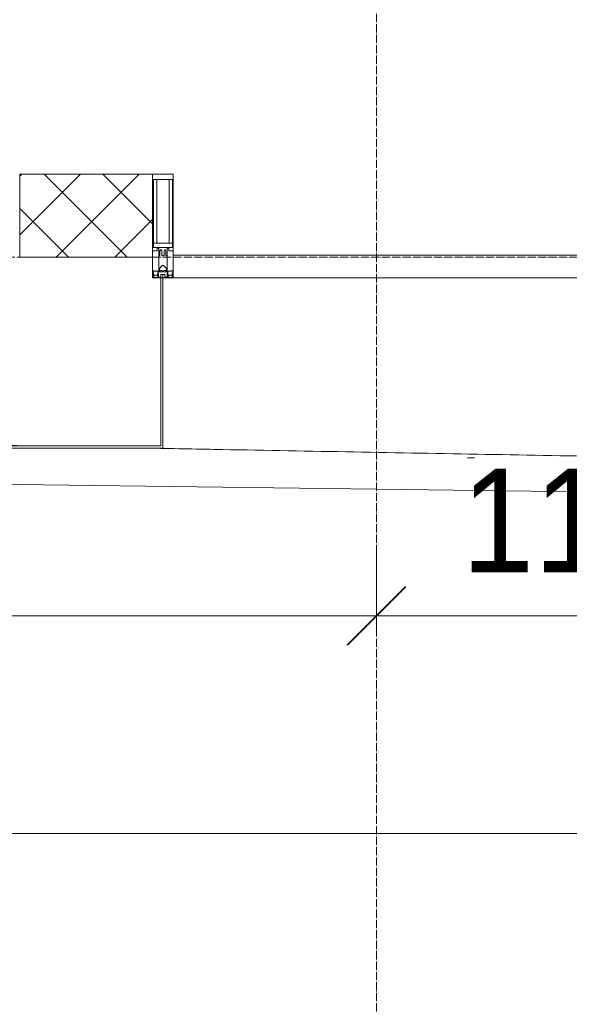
# Model space of a CAD drawing. Header units: millimetres. Extents: x 5617 to 183965, y 7718 to 172958.
# Tile 28 of 120: x 52365 to 53689, y 13599 to 15972. Entities that reach past the tile are written whole.
import ezdxf

# ---------------------------------------------------------------- set-up
doc = ezdxf.new("R2010")
doc.units = ezdxf.units.MM
doc.linetypes.add('ADSK_Линия сетки', pattern=[25, 20, -2.5, 0, -2.5])
doc.linetypes.add('Линия сетки', pattern=[25, 20, -2.5, 0, -2.5])
for name, color, linetype, lineweight in [('Импосты витража', 7, 'Continuous', 18), ('Колонны', 7, 'Continuous', 18), ('Оси', 7, 'Continuous', 9), ('Панели витража', 7, 'Continuous', 18), ('Размеры', 7, 'Continuous', 9), ('Размеры-100', 7, 'Continuous', 9), ('Стены разрез', 7, 'Continuous', 40), ('Форма', 7, 'Continuous', 18), ('Формообразующий элемент-перекрытие', 7, 'Continuous', 18), ('Элементы узлов', 7, 'Continuous', 18)]:
    doc.layers.add(name, color=color, linetype=linetype, lineweight=lineweight)
doc.styles.add('Arial', font='arial.ttf', dxfattribs={"width": 0.9, "height": 250})
doc.dimstyles.new('Основной_2_5_мм', dxfattribs={"dimscale": 304.8, "dimtxt": 255.06485, "dimasz": 0.463911, "dimexe": 0.492126, "dimexo": 0.492126, "dimgap": 0.098425, "dimtad": 1, "dimdec": 0, "dimdsep": 46, "dimtxsty": 'Arial', "dimblk1": 'OBLIQUE', "dimblk2": 'OBLIQUE', "dimsah": 1, "dimcen": 0.09, "dimdle": 0.492126, "dimazin": 2, "dimtfac": 1, "dimtdec": 4, "dimtix": 1, "dimtmove": 0, "dimatfit": 3, "dimfxl": 1, "dimtvp": 1, "dimtolj": 1, "dimtzin": 0, "dimlwd": 20, "dimlwe": 20, "dimarcsym": 2})

# ---------------------------------------------------------------- blocks, each defined once
blk = doc.blocks.new('System Panel - A_PAN_Glass-7506762-МКСС_К4_L05_18_600_')
at = {"layer": 'Панели витража', "color": 254, "lineweight": 5, "true_color": 0xcccccc}
for p, q in [((656.25, 55), (-656.25, 55)), ((-656.25, 55), (-656.25, 0)), ((656.25, 0), (656.25, 55)), ((-656.25, 0), (656.25, 0))]:
    blk.add_line(p, q, dxfattribs=at)
blk = doc.blocks.new('Rectangular Mullion - 50Wx250H-2623690-МКСС_К4_L05_18_600_')
at = {"layer": 'Элементы узлов', "color": 254, "lineweight": 5, "true_color": 0xcccccc}
for p, q in [((-25, 65.2), (-25, 250)), ((-25, 250), (0, 250)), ((25, 250), (0, 250)), ((25, 65.2), (25, 250)), ((-23, 237.3), (0, 237.3)), ((-23, 237.3), (-23, 73.6)), ((-14.9, 84), (-14.9, 237.3)), ((23, 237.3), (0, 237.3)), ((14.9, 84), (14.9, 237.3)), ((23, 237.3), (23, 73.6)), ((0, 84), (-23, 84)), ((-0.5, 73.6), (-23, 73.6)), ((-14, 71.3), (-14, 65.2)), ((-10, 71.3), (-14, 71.3)), ((-10, 53), (-10, 71.3)), ((0, 84), (23, 84)), ((0.5, 73.6), (23, 73.6)), ((10, 71.3), (14, 71.3)), ((10, 53), (10, 71.3)), ((14, 71.3), (14, 65.2)), ((-14, 65.2), (-25, 65.2)), ((-8.7, 53), (-10, 53)), ((-10, 53), (-10, 17)), ((-8.7, 53), (-7, 54.7)), ((-7, 65.2), (-5.9, 67.3)), ((-7, 65.2), (-7, 54.7)), ((-4.1, 67.3), (-5.9, 67.3)), ((-4.1, 67.3), (-2.9, 65.1)), ((-2.9, 65.1), (-2.9, 54.6)), ((-1.3, 53), (-2.9, 54.6)), ((0, 53), (-1.3, 53)), ((0, 53), (1.3, 53)), ((1.3, 53), (2.9, 54.6)), ((4.1, 67.3), (2.9, 65.1)), ((2.9, 65.1), (2.9, 54.6)), ((4.1, 67.3), (5.9, 67.3)), ((7, 65.2), (5.9, 67.3)), ((7, 65.2), (7, 54.7)), ((8.7, 53), (7, 54.7)), ((8.7, 53), (10, 53)), ((10, 53), (10, 17)), ((14, 65.2), (25, 65.2)), ((-8.5, 23), (-1.5, 30)), ((-1.5, 30), (0, 30)), ((1.5, 30), (0, 30)), ((8.5, 23), (1.5, 30)), ((-23.8, 14.6), (-25, 14.2)), ((-25, 0), (-25, 14.2)), ((-22.3, 17), (-23.8, 17)), ((-23.8, 17), (-23.8, 14.6)), ((-22.5, 10.6), (-23.8, 14.6)), ((-22.5, 10.6), (-23.7, 9.9)), ((-23.7, 1.3), (-23.7, 9.9)), ((-23.7, 1.3), (-11.8, 1.3)), ((-23.2, 10.2), (-22.5, 8)), ((-22.5, 8), (-22.5, 4.5)), ((-21.3, 4.5), (-22.5, 4.5)), ((-22.3, 17), (-22.3, 16)), ((-22.3, 16), (-21.3, 16)), ((-19, 17.6), (-21.3, 16)), ((-21.3, 4.5), (-21.3, 6.5)), ((-21.3, 6.5), (-14.2, 6.5)), ((-18.4, 16.6), (-19, 17.6)), ((-7.4, 16.6), (-18.4, 16.6)), ((-14.2, 6.5), (-14.2, 4.5)), ((-13.2, 4.5), (-14.2, 4.5)), ((-13.2, 4.5), (-12.2, 7.2)), ((-12.7, 7.6), (-11.3, 11.4)), ((-12.7, 7.6), (-11.8, 6.9)), ((-12.2, 9), (-12.2, 14.8)), ((-12.2, 14.8), (0, 14.8)), ((-11.8, 1.3), (-11.8, 6.9)), ((-10.5, 11.2), (-11.3, 11.4)), ((-10.5, 1.5), (-10.5, 11.2)), ((-4.8, 1.5), (-10.5, 1.5)), ((-10, 17), (-7.5, 17)), ((-8.5, 18.5), (-8.5, 23)), ((-7.5, 18.5), (-8.5, 18.5)), ((-7.5, 17), (-7.5, 18.5)), ((-7.4, 18), (-7.4, 16.6)), ((-2.6, 18), (-7.4, 18)), ((0, 8), (-4.8, 8)), ((-4.8, 1.5), (-4.8, 8)), ((-2.6, 18), (-2.6, 16.8)), ((-2.6, 16.8), (0, 16.8)), ((2.6, 16.8), (0, 16.8)), ((0, 14.8), (0, 16.8)), ((0, 14.8), (0, 16.8)), ((12.2, 14.8), (0, 14.8)), ((0, 0), (0, 8)), ((0, 8), (4.8, 8)), ((0, 0), (0, 8)), ((2.6, 18), (2.6, 16.8)), ((2.6, 18), (7.4, 18)), ((4.8, 1.5), (4.8, 8)), ((4.8, 1.5), (10.5, 1.5)), ((7.4, 18), (7.4, 16.6)), ((7.4, 16.6), (18.4, 16.6)), ((7.5, 18.5), (8.5, 18.5)), ((7.5, 17), (7.5, 18.5)), ((10, 17), (7.5, 17)), ((8.5, 18.5), (8.5, 23)), ((10.5, 11.2), (11.3, 11.4)), ((10.5, 1.5), (10.5, 11.2)), ((12.7, 7.6), (11.3, 11.4)), ((12.7, 7.6), (11.8, 6.9)), ((11.8, 1.3), (11.8, 6.9)), ((23.7, 1.3), (11.8, 1.3)), ((12.2, 9), (12.2, 14.8)), ((13.2, 4.5), (12.2, 7.2)), ((13.2, 4.5), (14.2, 4.5)), ((21.3, 6.5), (14.2, 6.5)), ((14.2, 6.5), (14.2, 4.5)), ((18.4, 16.6), (19, 17.6)), ((19, 17.6), (21.3, 16)), ((22.3, 16), (21.3, 16)), ((21.3, 4.5), (21.3, 6.5)), ((21.3, 4.5), (22.5, 4.5)), ((22.3, 17), (22.3, 16)), ((22.3, 17), (23.8, 17)), ((22.5, 10.6), (23.8, 14.6)), ((22.5, 10.6), (23.7, 9.9)), ((23.2, 10.2), (22.5, 8)), ((22.5, 8), (22.5, 4.5)), ((23.7, 1.3), (23.7, 9.9)), ((23.8, 17), (23.8, 14.6)), ((23.8, 14.6), (25, 14.2)), ((25, 0), (25, 14.2)), ((-25, 0), (0, 0)), ((25, 0), (0, 0))]:
    blk.add_line(p, q, dxfattribs=at)
for centre, start, end in [((-0.5, 73.1), 360, 90), ((0.5, 73.1), 90, 180)]:
    blk.add_arc(centre, 0.5, start, end, dxfattribs=at)
blk = doc.blocks.new('Rectangular Mullion - R_StandardFrame_50Wx250H-7506756-МКСС_К4_L05_18_600_')
at = {"layer": 'Импосты витража', "color": 254, "lineweight": 5, "true_color": 0xcccccc}
for p, q in [((-25, -250), (-25, 0)), ((-25, 0), (-5, 0)), ((0, 0), (25, 0)), ((25, 0), (25, -250)), ((25, -250), (-25, -250))]:
    blk.add_line(p, q, dxfattribs=at)
blk = doc.blocks.new('A_SLK_PAN_Type1 - Прямой тип панели-6537468-МКСС_К4_L05_18_600_')
at = {"layer": 'Колонны', "color": 254, "lineweight": 5, "true_color": 0xcccccc}
for p, q in [((-185, 410), (185, 410)), ((-185, 0), (-185, 410)), ((-180, 405), (-180, 0)), ((180, 405), (-180, 405)), ((180, 0), (180, 405)), ((185, 410), (185, 0)), ((-180, 0), (-185, 0)), ((185, 0), (180, 0))]:
    blk.add_line(p, q, dxfattribs=at)
blk = doc.blocks.new('135_SLK_K4_AR_FCD_rvt-1-МКСС_К4_L05_18_600_')
at = {"layer": 'Стены разрез', "lineweight": 5, "true_color": 0xcccccc}
h = blk.add_hatch(dxfattribs=at)
h.set_pattern_fill('FP_4', color=254, style=0, pattern_type=2)
h.set_pattern_definition([(45, (0, 0), (-70.71068, 70.71068), []), (135, (0, 0), (-70.71068, -70.71068), [])])
h.paths.add_polyline_path([(102390, 15400), (102710, 15400), (102710, 15600), (102390, 15600), (102390, 15481.3)])
at = {"layer": 'Стены разрез', "color": 254, "lineweight": 9, "true_color": 0xcccccc}
for p, q in [((102710, 15600), (102390, 15600)), ((102390, 15600), (102390, 15400)), ((102710, 15400), (102710, 15600)), ((102390, 15400), (102710, 15400))]:
    blk.add_line(p, q, dxfattribs=at)
at = {"layer": 'Форма', "color": 254, "lineweight": 5, "true_color": 0xcccccc}
blk.add_open_spline([(80795.7, 15229.8), (88613.3, 15218.3), (100397.6, 14727.4), (112945.7, 14812.1), (114520.3, 14829.2)], degree=3, knots=[0.74263, 0.74263, 0.74263, 0.74263, 55.669869, 63.599319, 63.599319, 63.599319, 63.599319], dxfattribs=at)
at = {"layer": 'Форма', "color": 254, "lineweight": 9, "true_color": 0xcccccc}
blk.add_open_spline([(102370, 14946), (102387.8, 14945.6), (102405.6, 14945.3), (102423.4, 14944.9)], degree=3, dxfattribs=at)
blk.add_open_spline([(102687.5, 14939.9), (102744.5, 14938.8), (102907.2, 14935.8), (103281.3, 14928.8), (103694.3, 14921.4), (104001.7, 14916.1), (104097.5, 14914.5)], degree=3, knots=[-0.67211639, -0.67211639, -0.67211639, -0.67211639, -0.66875, -0.6625, -0.65, -0.64433398, -0.64433398, -0.64433398, -0.64433398], dxfattribs=at)
at = {"layer": 'Формообразующий элемент-перекрытие', "color": 254, "lineweight": 5, "true_color": 0xcccccc}
blk.add_open_spline([(103486.1, 14916.2), (103483.1, 14916.3), (103477.3, 14916.4), (103471.6, 14916.5), (103468.8, 14916.5)], degree=3, knots=[0.6498270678, 0.6498270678, 0.6498270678, 0.6498270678, 0.65, 0.6501646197, 0.6501646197, 0.6501646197, 0.6501646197], dxfattribs=at)
at = {"layer": 'Импосты витража', "color": 254, "lineweight": 5, "true_color": 0xcccccc}
blk.add_blockref('Rectangular Mullion - 50Wx250H-2623690-МКСС_К4_L05_18_600_', (102735, 15350), dxfattribs=at)
at = {"layer": 'Импосты витража', "color": 254, "lineweight": 5, "true_color": 0xcccccc, "extrusion": (0, 0, -1), "rotation": 180}
blk.add_blockref('Rectangular Mullion - R_StandardFrame_50Wx250H-7506756-МКСС_К4_L05_18_600_', (-102735, 15350), dxfattribs=at)
at = {"layer": 'Колонны', "color": 254, "lineweight": 5, "true_color": 0xcccccc, "rotation": 180}
blk.add_blockref('A_SLK_PAN_Type1 - Прямой тип панели-6537468-МКСС_К4_L05_18_600_', (102550, 15350), dxfattribs=at)
at = {"layer": 'Панели витража', "color": 254, "lineweight": 5, "true_color": 0xcccccc}
blk.add_blockref('System Panel - A_PAN_Glass-7506762-МКСС_К4_L05_18_600_', (103416.3, 15350), dxfattribs=at)
blk = doc.blocks.new('DIMBLOCK15-МКСС_К4_L05_18_600_')
at = {"layer": 'Размеры-100', "lineweight": 20, "transparency": 16777216}
for p, q in [((50724.8, 14535.5), (50724.8, 14685.5)), ((53224.8, 14535.5), (53224.8, 14685.5)), ((50724.8, 14535.5), (53224.8, 14535.5)), ((50724.8, 14535.5), (50724.8, 14485.5)), ((53224.8, 14535.5), (53224.8, 14485.5))]:
    blk.add_line(p, q, dxfattribs=at)
at = {"layer": 'Размеры-100', "lineweight": 40, "transparency": 16777216}
for p, q in [((50724.8, 14535.5), (50795.5, 14606.2)), ((53224.8, 14535.5), (53295.5, 14606.2)), ((50724.8, 14535.5), (50654.1, 14464.8)), ((53224.8, 14535.5), (53154.1, 14464.8))]:
    blk.add_line(p, q, dxfattribs=at)
at = {"layer": 'Размеры-100', "color": 0, "lineweight": 20, "transparency": 16777216, "insert": (51629.5, 14890.1), "char_height": 250, "width": 828.765, "attachment_point": 1, "line_spacing_factor": 0.941778, "style": 'Arial'}
blk.add_mtext('2500', dxfattribs=at)
blk = doc.blocks.new('_Oblique')
at = {"color": 0, "linetype": 'ByBlock', "lineweight": -2}
blk.add_line((-0.5, -0.5), (0.5, 0.5), dxfattribs=at)
blk = doc.blocks.new('DIMBLOCK16-МКСС_К4_L05_18_600_')
at = {"layer": 'Размеры-100', "lineweight": 20, "transparency": 16777216}
for p, q in [((53224.8, 14535.5), (53224.8, 14685.5)), ((54324.8, 14535.5), (54324.8, 14685.5)), ((53224.8, 14535.5), (54324.8, 14535.5)), ((53224.8, 14535.5), (53224.8, 14485.5)), ((54324.8, 14535.5), (54324.8, 14485.5))]:
    blk.add_line(p, q, dxfattribs=at)
at = {"layer": 'Размеры-100', "lineweight": 40, "transparency": 16777216}
for p, q in [((53224.8, 14535.5), (53295.5, 14606.2)), ((54324.8, 14535.5), (54395.5, 14606.2)), ((53224.8, 14535.5), (53154.1, 14464.8)), ((54324.8, 14535.5), (54254.1, 14464.8))]:
    blk.add_line(p, q, dxfattribs=at)
at = {"layer": 'Размеры-100', "color": 0, "lineweight": 20, "transparency": 16777216, "insert": (53429.5, 14890.1), "char_height": 250, "width": 828.765, "attachment_point": 1, "line_spacing_factor": 0.941778, "style": 'Arial'}
blk.add_mtext('1100', dxfattribs=at)
blk = doc.blocks.new('DIMBLOCK29-МКСС_К4_L05_18_600_')
at = {"layer": 'Размеры-100', "lineweight": 20, "transparency": 16777216}
for p, q in [((32724.8, 14010.6), (32724.8, 14160.6)), ((86724.8, 14010.6), (86724.8, 14160.6)), ((32574.8, 14010.6), (86874.8, 14010.6)), ((32724.8, 14010.6), (32724.8, 13960.6)), ((86724.8, 14010.6), (86724.8, 13960.6))]:
    blk.add_line(p, q, dxfattribs=at)
at = {"layer": 'Размеры-100', "lineweight": 40, "transparency": 16777216}
for p, q in [((32724.8, 14010.6), (32795.5, 14081.3)), ((86724.8, 14010.6), (86795.5, 14081.3)), ((32724.8, 14010.6), (32654.1, 13939.9)), ((86724.8, 14010.6), (86654.1, 13939.9))]:
    blk.add_line(p, q, dxfattribs=at)
at = {"layer": 'Размеры-100', "color": 0, "lineweight": 20, "transparency": 16777216, "insert": (59293.1, 14365.2), "char_height": 250, "width": 1035.956, "attachment_point": 1, "line_spacing_factor": 0.941778, "style": 'Arial'}
blk.add_mtext('54000', dxfattribs=at)

msp = doc.modelspace()

# ---------------------------------------------------------------- linework, layer by layer
at = {"layer": 'Оси', "linetype": 'Линия сетки'}
msp.add_line((53224.8, 12025.7), (53224.8, 33150), dxfattribs=at)
at = {"layer": 'Оси', "linetype": 'ADSK_Линия сетки'}
msp.add_line((86966.3, 15400), (26901, 15400), dxfattribs=at)

# ---------------------------------------------------------------- block references
at = {"lineweight": 5}
msp.add_blockref('135_SLK_K4_AR_FCD_rvt-1-МКСС_К4_L05_18_600_', (-50025.2, 0), dxfattribs=at)

# ---------------------------------------------------------------- dimensions: what is measured, and where the dimension line sits
at = {"layer": 'Размеры', "lineweight": 20}
for base, p1, p2, override, picture, middle in [((53224.8, 14535.5), (50724.8, 14635.5), (53224.8, 14635.5), {"dimpost": '<>', "dimfxl": 2500}, 'DIMBLOCK15-МКСС_К4_L05_18_600_', (51974.8, 14693.2)), ((54324.8, 14535.5), (53224.8, 14635.5), (54324.8, 14635.5), {"dimpost": '<>', "dimfxl": 1100}, 'DIMBLOCK16-МКСС_К4_L05_18_600_', (53774.8, 14693.2)), ((86724.8, 14010.6), (32724.8, 14110.6), (86724.8, 14110.6), {"dimpost": '<>', "dimfxl": 54000}, 'DIMBLOCK29-МКСС_К4_L05_18_600_', (59724.8, 14168.2))]:
    dim = msp.add_linear_dim(base=base, p1=p1, p2=p2, dimstyle='Основной_2_5_мм', override=override, dxfattribs=at)
    dim.commit()
    dim.dimension.update_dxf_attribs({"geometry": picture, "text_midpoint": middle})

doc.saveas('drawing.dxf')
